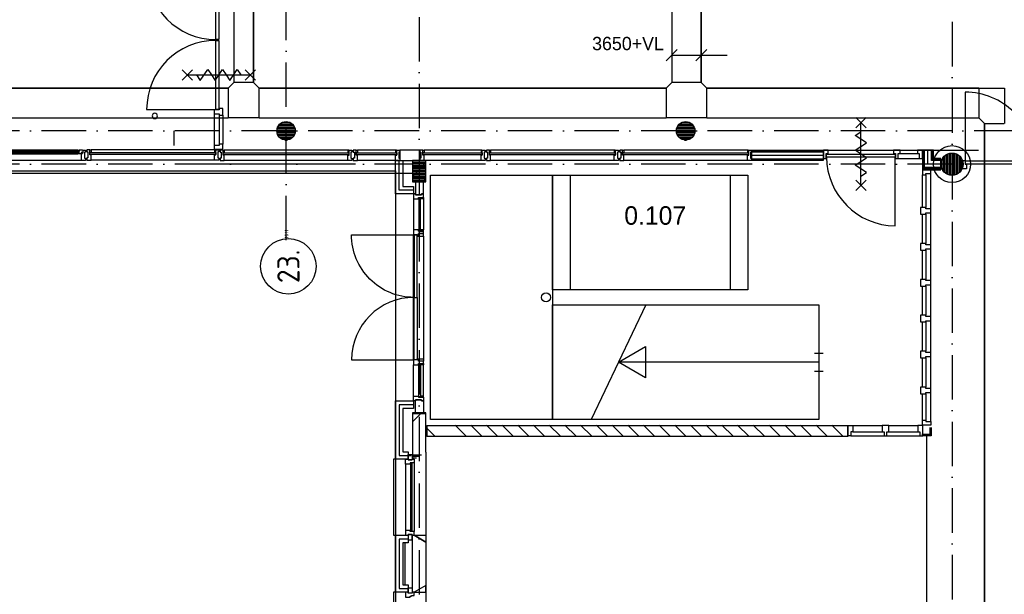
# Model space of a CAD drawing. Header units: millimetres. Extents: x -6587 to 170951, y 244 to 951952.
# Tile 93 of 102: x 112624 to 125930, y 907016 to 914779. Entities that reach past the tile are written whole.
import ezdxf
from ezdxf.enums import TextEntityAlignment as Align

# ---------------------------------------------------------------- set-up
doc = ezdxf.new("R2010")
doc.units = ezdxf.units.MM
doc.header["$LTSCALE"] = 100
doc.header["$PDMODE"] = 1
doc.linetypes.add('DASHDOT', pattern=[9, 6, -1.5, 0, -1.5])
doc.layers.get('0').update_dxf_attribs({"linetype": 'CONTINUOUS'})
for name, color, linetype in [('AL$7----_STRAMIEN', 1, 'DASHDOT'), ('ALN-----_BLOCKNAAM', 2, 'CONTINUOUS'), ('BOUW', 8, 'CONTINUOUS'), ('KABELGOOT', 8, 'CONTINUOUS')]:
    doc.layers.add(name, color=color, linetype=linetype)
doc.styles.add('BURO-018', font='BUROFONT.shx', dxfattribs={"height": 180})
doc.styles.add('BURO-025', font='BUROFONT.shx', dxfattribs={"height": 250})
doc.styles.get("Standard").update_dxf_attribs({"font": 'iso.shx'})

# ---------------------------------------------------------------- blocks, each defined once
blk = doc.blocks.new('1011')
at = {"layer": 'AL$7----_STRAMIEN', "color": 7, "linetype": 'Continuous'}
blk.add_circle((-750, 0), 750, dxfattribs=at)
at = {"layer": 'AL$7----_STRAMIEN', "color": 3, "linetype": 'Continuous'}
blk.add_attdef('STR-NAAM', text='', height=600, rotation=360, dxfattribs=at).set_placement((-750, 0), align=Align.MIDDLE)
at = {"layer": 'ALN-----_BLOCKNAAM', "linetype": 'Continuous'}
blk.add_text('1011', height=100, dxfattribs=at).set_placement((0, 0))
blk = doc.blocks.new('VER90')
at = {"linetype": 'Continuous'}
blk.add_lwpolyline([(45, 139), (-45, 139), (-45, 67), (-28, 67), (-28, 0), (28, 0), (28, 67), (45, 67)], close=True, dxfattribs=at)
at = {"layer": 'ALN-----_BLOCKNAAM', "linetype": 'Continuous'}
blk.add_text('VER90', height=1, dxfattribs=at).set_placement((0, 0))

msp = doc.modelspace()

# ---------------------------------------------------------------- linework, layer by layer
at = {"layer": 'AL$7----_STRAMIEN', "color": 1}
for p, q in [((116223.6, 911801.7), (116223.6, 949017.7)), ((118023.6, 949018.6), (118023.6, 877276.5)), ((118023.6, 949018.6), (118023.6, 877276.5)), ((125223.6, 948952.5), (125223.6, 877210.3)), ((144123.6, 913277.5), (54710.3, 913277.5)), ((144123.6, 912827.5), (54329.2, 912827.5))]:
    msp.add_line(p, q, dxfattribs=at)
at = {"layer": 'BOUW'}
for p, q in [((115273.4, 913565.2), (115273.4, 914499.7)), ((115273.4, 914499.7), (115314.4, 914499.7)), ((115314.4, 914499.7), (115314.4, 913565.2)), ((125402.6, 913801.7), (125402.6, 912867.7)), ((114339.4, 913566.2), (115273.4, 913566.2)), ((115253.4, 913563.2), (115253.4, 913507.2)), ((115320.4, 913563.2), (115253.4, 913563.2)), ((115314.4, 913565.2), (115273.4, 913565.2)), ((115320.4, 913580.2), (115320.4, 913563.2)), ((115367.4, 913580.2), (115320.4, 913580.2)), ((115367.4, 913490.2), (115367.4, 913580.2)), ((115253.4, 913507.2), (115253.4, 913080.7)), ((115253.4, 913507.2), (115320.4, 913507.2)), ((115320.4, 913507.2), (115320.4, 913490.2)), ((115320.4, 913490.2), (115320.4, 913097.7)), ((115320.4, 913490.2), (115367.4, 913490.2)), ((115367.4, 913490.2), (115367.4, 913097.7)), ((116176.3, 913393.3), (116270.9, 913393.3)), ((121576.3, 913393.3), (121670.9, 913393.3)), ((124061.6, 913319.7), (123921.6, 913459.7)), ((123921.6, 913319.7), (124061.6, 913459.7)), ((123991.6, 912539.7), (123991.6, 913389.7)), ((114709.8, 913078.7), (114709.8, 913278.7)), ((116098.7, 913273.3), (116348.5, 913273.3)), ((116099.6, 913293.3), (116347.6, 913293.3)), ((116101, 913253.3), (116346.2, 913253.3)), ((116103.8, 913313.3), (116343.4, 913313.3)), ((116111.7, 913333.3), (116335.5, 913333.3)), ((116124.1, 913353.3), (116323.1, 913353.3)), ((116143.2, 913373.3), (116304, 913373.3)), ((121498.7, 913273.3), (121748.5, 913273.3)), ((121499.6, 913293.3), (121747.6, 913293.3)), ((121501, 913253.3), (121746.2, 913253.3)), ((121503.8, 913313.3), (121743.4, 913313.3)), ((121511.7, 913333.3), (121735.5, 913333.3)), ((121524.1, 913353.3), (121723.1, 913353.3)), ((121543.2, 913373.3), (121704, 913373.3)), ((123916.6, 913214.7), (123991.6, 913264.7)), ((116106.7, 913233.3), (116340.5, 913233.3)), ((116116.4, 913213.3), (116330.8, 913213.3)), ((116131.3, 913193.3), (116315.9, 913193.3)), ((116154.7, 913173.3), (116292.5, 913173.3)), ((116210.3, 913153.3), (116236.9, 913153.3)), ((121506.7, 913233.3), (121740.5, 913233.3)), ((121516.4, 913213.3), (121730.8, 913213.3)), ((121531.3, 913193.3), (121715.9, 913193.3)), ((121554.7, 913173.3), (121692.5, 913173.3)), ((121610.3, 913153.3), (121636.9, 913153.3)), ((124066.6, 913114.7), (123916.6, 913214.7)), ((123991.6, 913064.7), (124066.6, 913114.7)), ((111822.8, 913002.9), (113424.4, 913002.9)), ((113424.4, 912981.7), (111822.8, 912981.7)), ((111835.7, 913020.7), (113411.5, 913020.7)), ((113409.4, 913018.4), (113426.4, 913018.4)), ((113409.4, 913004.9), (113409.4, 913018.4)), ((113426.4, 913004.9), (113409.4, 913004.9)), ((113409.4, 912979.7), (113426.4, 912979.7)), ((113411.5, 912966.7), (113409.4, 912979.7)), ((113424.4, 913002.9), (113424.4, 912981.7)), ((113426.4, 913020.7), (113468.9, 913020.7)), ((113426.4, 912979.7), (113426.4, 913020.7)), ((113426.4, 913018.4), (113426.4, 913004.9)), ((113455.9, 912986.7), (113455.9, 912981.7)), ((113478.4, 912986.7), (113455.9, 912986.7)), ((113455.9, 912981.7), (113463.9, 912981.7)), ((113463.9, 912981.7), (113463.9, 912966.7)), ((113467.6, 912981.7), (113481.6, 912981.7)), ((113467.6, 912966.7), (113467.6, 912981.7)), ((113468.9, 913020.7), (113471.3, 913016.4)), ((113471.3, 913016.4), (113478.4, 913016.4)), ((113478.4, 913016.4), (113478.4, 912986.7)), ((113481.6, 913017.7), (113514.6, 913017.7)), ((113481.6, 912981.7), (113481.6, 913017.7)), ((113500.6, 912988.2), (113500.6, 912908.2)), ((113514.6, 912988.2), (113500.6, 912988.2)), ((113514.6, 913017.7), (113514.6, 912988.2)), ((113532.6, 913022.7), (113532.6, 913016.7)), ((113571.6, 913022.7), (113532.6, 913022.7)), ((113532.6, 913016.7), (113532.6, 913002.7)), ((113532.6, 913002.7), (113532.6, 912992.7)), ((113532.6, 913002.7), (113532.6, 913002.7)), ((113532.6, 912992.7), (113546.6, 912992.7)), ((113546.6, 912992.7), (113546.6, 912912.7)), ((113571.6, 912955.7), (113571.6, 913022.7)), ((113571.6, 913017.7), (113576.6, 913017.7)), ((113571.6, 912985.7), (113571.6, 913017.7)), ((113588.6, 912985.7), (113571.6, 912985.7)), ((113573.6, 912983.7), (115273.6, 912983.7)), ((113573.6, 912957.7), (113573.6, 912983.7)), ((113576.6, 913022.7), (113588.6, 913022.7)), ((113576.6, 913017.7), (113576.6, 913022.7)), ((115258.6, 913022.7), (113588.6, 913022.7)), ((113588.6, 913022.7), (113588.6, 912985.7)), ((115258.6, 913022.7), (115258.6, 912985.7)), ((115270.6, 913022.7), (115258.6, 913022.7)), ((115258.6, 912985.7), (115275.6, 912985.7)), ((115270.6, 913017.7), (115270.6, 913022.7)), ((115275.6, 913017.7), (115270.6, 913017.7)), ((115273.6, 912983.7), (115273.6, 912957.7)), ((115275.6, 912955.7), (115275.6, 913022.7)), ((115275.6, 913022.7), (115314.6, 913022.7)), ((115275.6, 912985.7), (115275.6, 913017.7)), ((115300.6, 912992.7), (115300.6, 912912.7)), ((115314.6, 912992.7), (115300.6, 912992.7)), ((115314.6, 913022.7), (115314.6, 913016.7)), ((115314.6, 913016.7), (115314.6, 913002.7)), ((115314.6, 913002.7), (115314.6, 912992.7)), ((115314.6, 913002.7), (115314.6, 913002.7)), ((115332.6, 913017.7), (115332.6, 913011.7)), ((115371.6, 913017.7), (115332.6, 913017.7)), ((115332.6, 913011.7), (115332.6, 912997.7)), ((115332.6, 912997.7), (115332.6, 912987.7)), ((115332.6, 912997.7), (115332.6, 912997.7)), ((115332.6, 912987.7), (115346.6, 912987.7)), ((115346.6, 912987.7), (115346.6, 912907.7)), ((115371.6, 912950.7), (115371.6, 913017.7)), ((115371.6, 913012.7), (115376.6, 913012.7)), ((115371.6, 912980.7), (115371.6, 913012.7)), ((115388.6, 912980.7), (115371.6, 912980.7)), ((115376.6, 913017.7), (115388.6, 913017.7)), ((115376.6, 913012.7), (115376.6, 913017.7)), ((117058.6, 913017.7), (115388.6, 913017.7)), ((115388.6, 913017.7), (115388.6, 912980.7)), ((117058.6, 913017.7), (117058.6, 912980.7)), ((117070.6, 913017.7), (117058.6, 913017.7)), ((117058.6, 912980.7), (117075.6, 912980.7)), ((117070.6, 913012.7), (117070.6, 913017.7)), ((117075.6, 913012.7), (117070.6, 913012.7)), ((117075.6, 912950.7), (117075.6, 913017.7)), ((117075.6, 913017.7), (117114.6, 913017.7)), ((117075.6, 912980.7), (117075.6, 913012.7)), ((117100.6, 912987.7), (117100.6, 912907.7)), ((117114.6, 912987.7), (117100.6, 912987.7)), ((117114.6, 913017.7), (117114.6, 913011.7)), ((117114.6, 913011.7), (117114.6, 912997.7)), ((117114.6, 912997.7), (117114.6, 912987.7)), ((117114.6, 912997.7), (117114.6, 912997.7)), ((117132.6, 913017.7), (117132.6, 913011.7)), ((117171.6, 913017.7), (117132.6, 913017.7)), ((117132.6, 913011.7), (117132.6, 912997.7)), ((117132.6, 912997.7), (117132.6, 912987.7)), ((117132.6, 912997.7), (117132.6, 912997.7)), ((117132.6, 912987.7), (117146.6, 912987.7)), ((117146.6, 912987.7), (117146.6, 912907.7)), ((117171.6, 912950.7), (117171.6, 913017.7)), ((117171.6, 913012.7), (117176.6, 913012.7)), ((117171.6, 912980.7), (117171.6, 913012.7)), ((117188.6, 912980.7), (117171.6, 912980.7)), ((117176.6, 913017.7), (117188.6, 913017.7)), ((117176.6, 913012.7), (117176.6, 913017.7)), ((117188.6, 913017.7), (117188.6, 912980.7)), ((117703.6, 913017.7), (117188.6, 913017.7)), ((117703.6, 913017.7), (117703.6, 912980.7)), ((117715.6, 913017.7), (117703.6, 913017.7)), ((117703.6, 912980.7), (117720.6, 912980.7)), ((117715.6, 913012.7), (117715.6, 913017.7)), ((117720.6, 913012.7), (117715.6, 913012.7)), ((117720.6, 912950.7), (117720.6, 913017.7)), ((117720.6, 913017.7), (117759.6, 913017.7)), ((117720.6, 912980.7), (117720.6, 913012.7)), ((117745.6, 912987.7), (117745.6, 912907.7)), ((117759.6, 912987.7), (117745.6, 912987.7)), ((118032.6, 913017.7), (117759.6, 913017.7)), ((117759.6, 913017.7), (117759.6, 913011.7)), ((117759.6, 913017.7), (117759.6, 912878.7)), ((117759.6, 913011.7), (117759.6, 912997.7)), ((117759.6, 912997.7), (117759.6, 912987.7)), ((117759.6, 912997.7), (117759.6, 912997.7)), ((118032.6, 913017.7), (118032.6, 913011.7)), ((118071.6, 913017.7), (118032.6, 913017.7)), ((118032.6, 912878.7), (118032.6, 913017.7)), ((118032.6, 913011.7), (118032.6, 912997.7)), ((118032.6, 912997.7), (118032.6, 912987.7)), ((118032.6, 912997.7), (118032.6, 912997.7)), ((118032.6, 912987.7), (118046.6, 912987.7)), ((118046.6, 912987.7), (118046.6, 912907.7)), ((118071.6, 912950.7), (118071.6, 913017.7)), ((118071.6, 913012.7), (118076.6, 913012.7)), ((118071.6, 912980.7), (118071.6, 913012.7)), ((118088.6, 912980.7), (118071.6, 912980.7)), ((118076.6, 913017.7), (118088.6, 913017.7)), ((118076.6, 913012.7), (118076.6, 913017.7)), ((118858.6, 913017.7), (118088.6, 913017.7)), ((118088.6, 913017.7), (118088.6, 912980.7)), ((118858.6, 913017.7), (118858.6, 912980.7)), ((118870.6, 913017.7), (118858.6, 913017.7)), ((118858.6, 912980.7), (118875.6, 912980.7)), ((118870.6, 913012.7), (118870.6, 913017.7)), ((118875.6, 913012.7), (118870.6, 913012.7)), ((118875.6, 912950.7), (118875.6, 913017.7)), ((118875.6, 913017.7), (118914.6, 913017.7)), ((118875.6, 912980.7), (118875.6, 913012.7)), ((118900.6, 912987.7), (118900.6, 912907.7)), ((118914.6, 912987.7), (118900.6, 912987.7)), ((118914.6, 913017.7), (118914.6, 913011.7)), ((118914.6, 913011.7), (118914.6, 912997.7)), ((118914.6, 912997.7), (118914.6, 912987.7)), ((118914.6, 912997.7), (118914.6, 912997.7)), ((118932.6, 913017.7), (118932.6, 913011.7)), ((118971.6, 913017.7), (118932.6, 913017.7)), ((118932.6, 913011.7), (118932.6, 912997.7)), ((118932.6, 912997.7), (118932.6, 912987.7)), ((118932.6, 912997.7), (118932.6, 912997.7)), ((118932.6, 912987.7), (118946.6, 912987.7)), ((118946.6, 912987.7), (118946.6, 912907.7)), ((118971.6, 912950.7), (118971.6, 913017.7)), ((118971.6, 913012.7), (118976.6, 913012.7)), ((118971.6, 912980.7), (118971.6, 913012.7)), ((118988.6, 912980.7), (118971.6, 912980.7)), ((118976.6, 913017.7), (118988.6, 913017.7)), ((118976.6, 913012.7), (118976.6, 913017.7)), ((120658.6, 913017.7), (118988.6, 913017.7)), ((118988.6, 913017.7), (118988.6, 912980.7)), ((120658.6, 913017.7), (120658.6, 912980.7)), ((120670.6, 913017.7), (120658.6, 913017.7)), ((120658.6, 912980.7), (120675.6, 912980.7)), ((120670.6, 913012.7), (120670.6, 913017.7)), ((120675.6, 913012.7), (120670.6, 913012.7)), ((120675.6, 912950.7), (120675.6, 913017.7)), ((120675.6, 913017.7), (120714.6, 913017.7)), ((120675.6, 912980.7), (120675.6, 913012.7)), ((120700.6, 912987.7), (120700.6, 912907.7)), ((120714.6, 912987.7), (120700.6, 912987.7)), ((120714.6, 913017.7), (120714.6, 913011.7)), ((120714.6, 913011.7), (120714.6, 912997.7)), ((120714.6, 912997.7), (120714.6, 912987.7)), ((120714.6, 912997.7), (120714.6, 912997.7)), ((120732.6, 913017.7), (120732.6, 913011.7)), ((120771.6, 913017.7), (120732.6, 913017.7)), ((120732.6, 913011.7), (120732.6, 912997.7)), ((120732.6, 912997.7), (120732.6, 912987.7)), ((120732.6, 912997.7), (120732.6, 912997.7)), ((120732.6, 912987.7), (120746.6, 912987.7)), ((120746.6, 912987.7), (120746.6, 912907.7)), ((120771.6, 912950.7), (120771.6, 913017.7)), ((120771.6, 913012.7), (120776.6, 913012.7)), ((120771.6, 912980.7), (120771.6, 913012.7)), ((120788.6, 912980.7), (120771.6, 912980.7)), ((120776.6, 913017.7), (120788.6, 913017.7)), ((120776.6, 913012.7), (120776.6, 913017.7)), ((122458.6, 913017.7), (120788.6, 913017.7)), ((120788.6, 913017.7), (120788.6, 912980.7)), ((122458.6, 913017.7), (122458.6, 912980.7)), ((122470.6, 913017.7), (122458.6, 913017.7)), ((122458.6, 912980.7), (122475.6, 912980.7)), ((122470.6, 913012.7), (122470.6, 913017.7)), ((122475.6, 913012.7), (122470.6, 913012.7)), ((122475.6, 912950.7), (122475.6, 913017.7)), ((122475.6, 913017.7), (122514.6, 913017.7)), ((122475.6, 912980.7), (122475.6, 913012.7)), ((122500.6, 912987.7), (122500.6, 912907.7)), ((122514.6, 912987.7), (122500.6, 912987.7)), ((122514.6, 913017.7), (125582.7, 913017.7)), ((122514.6, 913017.7), (122514.6, 913011.7)), ((122514.6, 913011.7), (122514.6, 912997.7)), ((122514.6, 913005.2), (122514.6, 912880.2)), ((123484.6, 913005.2), (122514.6, 913005.2)), ((122514.6, 912997.7), (122514.6, 912987.7)), ((122514.6, 912997.7), (122514.6, 912997.7)), ((123484.6, 912990.2), (122514.6, 912990.2)), ((123484.6, 913017.7), (123484.6, 912970.7)), ((123551.6, 913017.7), (123484.6, 913017.7)), ((123484.6, 912880.2), (123484.6, 913005.2)), ((123551.6, 912970.7), (123551.6, 913017.7)), ((123916.6, 913014.7), (123991.6, 913064.7)), ((124066.6, 912914.7), (123916.6, 913014.7)), ((124431.6, 913017.7), (124431.6, 912970.7)), ((124521.6, 913017.7), (124431.6, 913017.7)), ((124521.6, 912970.7), (124521.6, 913017.7)), ((124521.6, 913017.7), (124756.6, 913017.7)), ((124756.6, 913017.7), (124756.6, 912970.7)), ((124823.6, 913017.7), (124756.6, 913017.7)), ((124823.6, 912903.7), (124823.6, 913017.7)), ((124823.6, 913017.7), (124823.6, 912752.7)), ((124973.6, 913017.7), (124823.6, 913017.7)), ((124836.1, 913017.7), (124836.1, 912765.2)), ((124961.1, 913017.7), (124836.1, 913017.7)), ((124838.6, 912767.7), (124838.6, 913017.7)), ((124851.1, 912780.2), (124851.1, 913017.7)), ((124898.6, 912827.7), (124898.6, 913017.7)), ((124946.1, 912875.2), (124946.1, 913017.7)), ((124958.6, 912887.7), (124958.6, 913017.7)), ((124961.1, 912890.2), (124961.1, 913017.7)), ((124973.6, 912902.7), (124973.6, 913017.7)), ((113458.6, 912878.7), (111788.6, 912878.7)), ((111835.7, 912966.7), (113411.5, 912966.7)), ((113458.6, 912966.7), (113411.5, 912966.7)), ((113463.9, 912966.7), (113458.6, 912966.7)), ((113458.6, 912966.7), (113467.6, 912966.7)), ((113458.6, 912878.7), (113458.6, 912966.7)), ((113514.6, 912878.7), (113458.6, 912878.7)), ((113500.6, 912908.2), (113514.6, 912908.2)), ((113514.6, 912908.2), (113514.6, 912878.7)), ((113532.6, 912912.7), (113532.6, 912903.7)), ((113546.6, 912912.7), (113532.6, 912912.7)), ((113532.6, 912903.7), (113532.6, 912889.7)), ((113532.6, 912903.7), (113532.6, 912903.7)), ((113532.6, 912889.7), (113532.6, 912883.7)), ((113532.6, 912883.7), (113551.5, 912883.7)), ((113551.5, 912883.7), (113588.6, 912883.7)), ((113588.6, 912955.7), (113571.6, 912955.7)), ((115273.6, 912957.7), (113573.6, 912957.7)), ((113588.6, 912902.7), (113588.6, 912955.7)), ((113588.6, 912894.7), (113588.6, 912902.7)), ((113588.6, 912890.7), (113588.6, 912894.7)), ((113588.6, 912883.7), (113588.6, 912890.7)), ((115258.6, 912883.7), (113588.6, 912883.7)), ((115258.6, 912955.7), (115275.6, 912955.7)), ((115258.6, 912902.7), (115258.6, 912955.7)), ((115258.6, 912894.7), (115258.6, 912902.7)), ((115258.6, 912890.7), (115258.6, 912894.7)), ((115258.6, 912883.7), (115258.6, 912890.7)), ((115295.7, 912883.7), (115258.6, 912883.7)), ((115314.6, 912883.7), (115295.7, 912883.7)), ((115300.6, 912912.7), (115314.6, 912912.7)), ((115314.6, 912912.7), (115314.6, 912903.2)), ((115314.6, 912903.2), (115314.6, 912889.7)), ((115314.6, 912903.2), (115314.6, 912903.2)), ((115314.6, 912889.7), (115314.6, 912883.7)), ((115332.6, 912907.7), (115332.6, 912898.7)), ((115346.6, 912907.7), (115332.6, 912907.7)), ((115332.6, 912898.7), (115332.6, 912884.7)), ((115332.6, 912898.7), (115332.6, 912898.7)), ((115332.6, 912884.7), (115332.6, 912878.7)), ((115332.6, 912878.7), (115351.5, 912878.7)), ((115351.5, 912878.7), (115388.6, 912878.7)), ((115388.6, 912950.7), (115371.6, 912950.7)), ((115373.6, 912978.7), (117073.6, 912978.7)), ((115373.6, 912952.7), (115373.6, 912978.7)), ((117073.6, 912952.7), (115373.6, 912952.7)), ((115388.6, 912897.7), (115388.6, 912950.7)), ((115388.6, 912889.7), (115388.6, 912897.7)), ((115388.6, 912885.7), (115388.6, 912889.7)), ((115388.6, 912878.7), (115388.6, 912885.7)), ((117058.6, 912878.7), (115388.6, 912878.7)), ((117058.6, 912950.7), (117075.6, 912950.7)), ((117058.6, 912897.7), (117058.6, 912950.7)), ((117058.6, 912889.7), (117058.6, 912897.7)), ((117058.6, 912885.7), (117058.6, 912889.7)), ((117058.6, 912878.7), (117058.6, 912885.7)), ((117095.7, 912878.7), (117058.6, 912878.7)), ((117073.6, 912978.7), (117073.6, 912952.7)), ((117114.6, 912878.7), (117095.7, 912878.7)), ((117100.6, 912907.7), (117114.6, 912907.7)), ((117114.6, 912907.7), (117114.6, 912898.2)), ((117114.6, 912898.2), (117114.6, 912884.7)), ((117114.6, 912898.2), (117114.6, 912898.2)), ((117114.6, 912884.7), (117114.6, 912878.7)), ((117132.6, 912907.7), (117132.6, 912898.7)), ((117146.6, 912907.7), (117132.6, 912907.7)), ((117132.6, 912898.7), (117132.6, 912884.7)), ((117132.6, 912898.7), (117132.6, 912898.7)), ((117132.6, 912884.7), (117132.6, 912878.7)), ((117132.6, 912878.7), (117151.5, 912878.7)), ((117151.5, 912878.7), (117188.6, 912878.7)), ((117188.6, 912950.7), (117171.6, 912950.7)), ((117173.6, 912978.7), (117718.6, 912978.7)), ((117173.6, 912952.7), (117173.6, 912978.7)), ((117718.6, 912952.7), (117173.6, 912952.7)), ((117188.6, 912897.7), (117188.6, 912950.7)), ((117188.6, 912889.7), (117188.6, 912897.7)), ((117188.6, 912885.7), (117188.6, 912889.7)), ((117188.6, 912878.7), (117188.6, 912885.7)), ((117703.6, 912878.7), (117188.6, 912878.7)), ((117703.6, 912950.7), (117720.6, 912950.7)), ((117703.6, 912897.7), (117703.6, 912950.7)), ((117703.6, 912889.7), (117703.6, 912897.7)), ((117703.6, 912885.7), (117703.6, 912889.7)), ((117703.6, 912878.7), (117703.6, 912885.7)), ((117703.6, 912427.6), (117703.6, 912878.7)), ((117740.7, 912878.7), (117703.6, 912878.7)), ((117703.6, 912878.7), (117803.6, 912878.7)), ((117718.6, 912978.7), (117718.6, 912952.7)), ((117759.6, 912878.7), (117740.7, 912878.7)), ((117745.6, 912907.7), (117759.6, 912907.7)), ((117753.6, 912477.6), (117753.6, 912878.7)), ((117753.6, 912477.6), (117753.6, 912878.7)), ((117753.6, 912477.6), (117753.6, 912878.7)), ((117759.6, 912907.7), (117759.6, 912898.7)), ((117759.6, 912898.7), (117759.6, 912884.7)), ((117759.6, 912898.7), (117759.6, 912898.7)), ((117759.6, 912884.7), (117759.6, 912878.7)), ((117759.6, 912878.7), (118032.6, 912878.7)), ((117803.6, 912878.7), (117803.6, 912527.6)), ((117933.6, 912878.7), (117933.6, 912587.5)), ((118113.6, 912878.7), (117933.6, 912878.7)), ((117933.6, 912878.5), (117933.8, 912878.7)), ((117933.6, 912871.6), (118113.6, 912871.6)), ((117933.6, 912851.6), (118113.6, 912851.6)), ((117933.6, 912666.4), (118113.6, 912846.4)), ((118032.6, 912907.7), (118032.6, 912898.7)), ((118046.6, 912907.7), (118032.6, 912907.7)), ((118032.6, 912898.7), (118032.6, 912884.7)), ((118032.6, 912898.7), (118032.6, 912898.7)), ((118032.6, 912884.7), (118032.6, 912878.7)), ((118032.6, 912878.7), (118051.5, 912878.7)), ((118051.5, 912878.7), (118088.6, 912878.7)), ((118088.6, 912950.7), (118071.6, 912950.7)), ((118073.6, 912978.7), (118873.6, 912978.7)), ((118073.6, 912952.7), (118073.6, 912978.7)), ((118873.6, 912952.7), (118073.6, 912952.7)), ((118088.6, 912897.7), (118088.6, 912950.7)), ((118088.6, 912889.7), (118088.6, 912897.7)), ((118088.6, 912885.7), (118088.6, 912889.7)), ((118088.6, 912878.7), (118088.6, 912885.7)), ((118858.6, 912878.7), (118088.6, 912878.7)), ((118113.6, 912587.5), (118113.6, 912878.7)), ((118858.6, 912950.7), (118875.6, 912950.7)), ((118858.6, 912897.7), (118858.6, 912950.7)), ((118858.6, 912889.7), (118858.6, 912897.7)), ((118858.6, 912885.7), (118858.6, 912889.7)), ((118858.6, 912878.7), (118858.6, 912885.7)), ((118895.7, 912878.7), (118858.6, 912878.7)), ((118873.6, 912978.7), (118873.6, 912952.7)), ((118914.6, 912878.7), (118895.7, 912878.7)), ((118900.6, 912907.7), (118914.6, 912907.7)), ((118914.6, 912907.7), (118914.6, 912898.7)), ((118914.6, 912898.7), (118914.6, 912884.7)), ((118914.6, 912898.7), (118914.6, 912898.7)), ((118914.6, 912884.7), (118914.6, 912878.7)), ((118932.6, 912907.7), (118932.6, 912898.7)), ((118946.6, 912907.7), (118932.6, 912907.7)), ((118932.6, 912898.7), (118932.6, 912884.7)), ((118932.6, 912898.7), (118932.6, 912898.7)), ((118932.6, 912884.7), (118932.6, 912878.7)), ((118932.6, 912878.7), (118951.5, 912878.7)), ((118951.5, 912878.7), (118988.6, 912878.7)), ((118988.6, 912950.7), (118971.6, 912950.7)), ((118973.6, 912978.7), (120673.6, 912978.7)), ((118973.6, 912952.7), (118973.6, 912978.7)), ((120673.6, 912952.7), (118973.6, 912952.7)), ((118988.6, 912897.7), (118988.6, 912950.7)), ((118988.6, 912889.7), (118988.6, 912897.7)), ((118988.6, 912885.7), (118988.6, 912889.7)), ((118988.6, 912878.7), (118988.6, 912885.7)), ((120658.6, 912878.7), (118988.6, 912878.7)), ((120658.6, 912950.7), (120675.6, 912950.7)), ((120658.6, 912897.7), (120658.6, 912950.7)), ((120658.6, 912889.7), (120658.6, 912897.7)), ((120658.6, 912885.7), (120658.6, 912889.7)), ((120658.6, 912878.7), (120658.6, 912885.7)), ((120695.7, 912878.7), (120658.6, 912878.7)), ((120673.6, 912978.7), (120673.6, 912952.7)), ((120714.6, 912878.7), (120695.7, 912878.7)), ((120700.6, 912907.7), (120714.6, 912907.7)), ((120714.6, 912907.7), (120714.6, 912898.2)), ((120714.6, 912898.2), (120714.6, 912884.7)), ((120714.6, 912898.2), (120714.6, 912898.2)), ((120714.6, 912884.7), (120714.6, 912878.7)), ((120732.6, 912907.7), (120732.6, 912898.7)), ((120746.6, 912907.7), (120732.6, 912907.7)), ((120732.6, 912898.7), (120732.6, 912884.7)), ((120732.6, 912898.7), (120732.6, 912898.7)), ((120732.6, 912884.7), (120732.6, 912878.7)), ((120732.6, 912878.7), (120751.5, 912878.7)), ((120751.5, 912878.7), (120788.6, 912878.7)), ((120788.6, 912950.7), (120771.6, 912950.7)), ((120773.6, 912978.7), (122473.6, 912978.7)), ((120773.6, 912952.7), (120773.6, 912978.7)), ((122473.6, 912952.7), (120773.6, 912952.7)), ((120788.6, 912897.7), (120788.6, 912950.7)), ((120788.6, 912889.7), (120788.6, 912897.7)), ((120788.6, 912885.7), (120788.6, 912889.7)), ((120788.6, 912878.7), (120788.6, 912885.7)), ((122458.6, 912878.7), (120788.6, 912878.7)), ((122458.6, 912950.7), (122475.6, 912950.7)), ((122458.6, 912897.7), (122458.6, 912950.7)), ((122458.6, 912889.7), (122458.6, 912897.7)), ((122458.6, 912885.7), (122458.6, 912889.7)), ((122458.6, 912878.7), (122458.6, 912885.7)), ((122495.7, 912878.7), (122458.6, 912878.7)), ((122473.6, 912978.7), (122473.6, 912952.7)), ((122514.6, 912878.7), (122495.7, 912878.7)), ((122500.6, 912907.7), (122514.6, 912907.7)), ((123484.6, 912942.7), (122514.6, 912942.7)), ((122514.6, 912907.7), (122514.6, 912898.2)), ((122514.6, 912898.2), (122514.6, 912884.7)), ((122514.6, 912898.2), (122514.6, 912898.2)), ((123484.6, 912895.2), (122514.6, 912895.2)), ((122514.6, 912884.7), (122514.6, 912878.7)), ((122514.6, 912880.2), (123484.6, 912880.2)), ((123484.6, 912970.7), (123484.6, 912903.7)), ((123484.6, 912970.7), (123484.6, 912970.7)), ((123484.6, 912903.7), (123524.6, 912903.7)), ((123524.6, 912970.7), (123551.6, 912970.7)), ((123524.6, 912903.7), (123524.6, 912970.7)), ((123526.6, 912964.7), (124456.6, 912964.7)), ((123526.6, 912923.7), (123526.6, 912964.7)), ((124456.6, 912923.7), (123526.6, 912923.7)), ((123916.6, 912814.7), (123991.6, 912864.7)), ((123991.6, 912864.7), (124066.6, 912914.7)), ((124431.6, 912970.7), (124458.6, 912970.7)), ((124456.6, 912964.7), (124456.6, 912923.7)), ((124456.6, 911993.7), (124456.6, 912923.7)), ((124458.6, 912970.7), (124458.6, 912903.7)), ((124458.6, 912903.7), (124496.6, 912903.7)), ((124496.6, 912970.7), (124521.6, 912970.7)), ((124496.6, 912903.7), (124496.6, 912970.7)), ((124496.6, 912903.7), (124781.6, 912903.7)), ((124521.6, 912970.7), (124756.6, 912970.7)), ((124756.6, 912970.7), (124781.6, 912970.7)), ((124781.6, 912970.7), (124781.6, 912903.7)), ((124781.6, 912903.7), (124823.6, 912903.7)), ((125072.1, 912875.2), (124946.1, 912875.2)), ((125072.1, 912887.7), (124958.6, 912887.7)), ((125072.1, 912890.2), (124961.1, 912890.2)), ((125072.1, 912902.7), (124973.6, 912902.7)), ((125072.1, 912752.7), (125072.1, 912902.7)), ((125072.1, 912765.2), (125072.1, 912890.2)), ((125083.8, 912773.7), (125083.8, 912881.4)), ((125103.8, 912737.5), (125103.8, 912917.5)), ((125123.8, 912715.7), (125123.8, 912939.3)), ((125143.8, 912700.7), (125143.8, 912954.4)), ((125163.8, 912690.1), (125163.8, 912965)), ((125183.8, 912683), (125183.8, 912972.1)), ((125203.8, 912678.9), (125203.8, 912976.2)), ((125223.8, 912677.5), (125223.8, 912977.5)), ((125243.8, 912678.9), (125243.8, 912976.2)), ((125263.8, 912683), (125263.8, 912972.1)), ((125283.8, 912690.1), (125283.8, 912965)), ((125303.8, 912700.7), (125303.8, 912954.4)), ((125323.8, 912715.7), (125323.8, 912939.3)), ((125343.8, 912737.5), (125343.8, 912917.5)), ((125346.6, 912878.7), (125402.6, 912878.7)), ((125346.6, 912827.7), (125346.6, 912878.7)), ((125346.6, 912878.7), (125402.6, 912878.7)), ((125363.8, 912773.7), (125363.8, 912881.4)), ((125402.6, 912878.7), (125402.6, 912827.7)), ((126332.6, 912867.7), (125402.6, 912867.7)), ((99483.6, 912737.5), (117703.6, 912737.5)), ((117159.8, 912827.5), (115282.8, 912827.5)), ((117703.6, 912737.5), (117703.6, 880107.7)), ((117933.6, 912831.6), (118113.6, 912831.6)), ((117933.6, 912811.6), (118113.6, 912811.6)), ((117933.6, 912791.6), (118113.6, 912791.6)), ((117933.6, 912771.6), (118113.6, 912771.6)), ((117933.6, 912751.6), (118113.6, 912751.6)), ((117933.6, 912731.6), (118113.6, 912731.6)), ((124066.6, 912714.7), (123916.6, 912814.7)), ((123991.6, 912664.7), (124066.6, 912714.7)), ((124823.6, 912752.7), (125072.1, 912752.7)), ((124937.6, 912751.7), (124823.6, 912751.7)), ((124823.6, 912751.7), (124823.6, 912684.7)), ((124836.1, 912765.2), (125072.1, 912765.2)), ((125072.1, 912767.7), (124838.6, 912767.7)), ((125072.1, 912780.2), (124851.1, 912780.2)), ((125072.1, 912827.7), (124898.6, 912827.7)), ((124937.6, 912701.7), (124937.6, 912751.7)), ((125346.6, 912827.7), (125346.6, 912827.7)), ((125346.6, 912764.7), (125346.6, 912827.7)), ((125419.6, 912764.7), (125346.6, 912764.7)), ((126332.6, 912827.7), (125402.6, 912827.7)), ((125402.6, 912827.7), (125419.6, 912827.7)), ((125419.6, 912827.7), (125419.6, 912764.7)), ((117933.6, 912711.6), (118113.6, 912711.6)), ((117933.6, 912691.6), (118113.6, 912691.6)), ((117933.6, 912671.6), (118113.6, 912671.6)), ((117933.6, 912651.6), (118113.6, 912651.6)), ((117933.6, 912631.6), (118113.6, 912631.6)), ((117933.6, 912611.6), (118113.6, 912611.6)), ((117933.6, 912591.6), (118113.6, 912591.6)), ((117933.6, 912587.5), (118113.6, 912587.5)), ((117973.1, 912587.5), (117973.1, 912413.6)), ((118082.6, 912587.5), (117973.1, 912587.5)), ((118066.9, 912587.5), (118113.6, 912634.2)), ((118082.6, 912427.6), (118082.6, 912587.5)), ((118113.6, 912587.5), (118113.6, 912587.5)), ((118173.6, 912677.5), (119823.6, 912677.5)), ((118173.6, 909377.5), (118173.6, 912677.5)), ((119823.6, 912677.5), (119823.6, 909377.5)), ((120063.6, 912677.5), (120063.6, 911127.5)), ((122223.6, 912677.5), (122223.6, 911127.5)), ((124061.6, 912469.7), (123921.6, 912609.7)), ((123921.6, 912469.7), (124061.6, 912609.7)), ((124823.6, 912240.7), (124823.6, 912684.7)), ((124823.6, 912684.7), (124870.6, 912684.7)), ((124870.6, 912701.7), (124937.6, 912701.7)), ((124870.6, 912684.7), (124870.6, 912701.7)), ((124870.6, 912684.7), (124870.6, 912240.7)), ((124937.6, 912223.7), (124937.6, 912701.7)), ((117913.6, 912477.6), (117753.6, 912477.6)), ((117943.6, 912477.6), (117753.6, 912477.6)), ((117943.6, 912477.6), (117753.6, 912477.6)), ((117803.6, 912527.6), (117943.6, 912527.6)), ((117943.6, 912527.6), (117943.6, 912427.6)), ((117943.6, 912427.6), (117703.6, 912427.6)), ((117943.6, 912427.6), (117943.6, 912360.6)), ((117973.1, 912427.6), (117943.6, 912427.6)), ((117943.6, 912360.6), (117943.6, 911939.9)), ((117943.6, 912360.6), (118015.6, 912360.6)), ((117973.1, 912413.6), (117973.1, 912427.6)), ((117973.1, 912413.6), (118053.1, 912413.6)), ((118053.1, 912413.6), (117973.1, 912413.6)), ((118015.6, 912377.6), (118082.6, 912377.6)), ((118015.6, 912360.6), (118015.6, 912377.6)), ((118015.6, 912377.6), (118044.6, 912377.6)), ((118015.6, 912360.6), (118015.6, 912377.6)), ((118019.6, 912360.6), (118015.6, 912360.6)), ((118019.6, 912373.6), (118019.6, 911926.9)), ((118040.6, 912373.6), (118019.6, 912373.6)), ((118019.6, 912373.6), (118019.6, 912360.6)), ((118040.6, 912373.6), (118019.6, 912373.6)), ((118040.6, 911926.9), (118040.6, 912373.6)), ((118040.6, 912360.6), (118040.6, 912373.6)), ((118044.6, 912360.6), (118040.6, 912360.6)), ((118044.6, 912360.6), (118044.6, 912377.6)), ((118044.6, 912377.6), (118082.6, 912377.6)), ((118044.6, 912377.6), (118044.6, 912360.6)), ((118082.6, 912360.6), (118044.6, 912360.6)), ((118053.1, 912427.6), (118082.6, 912427.6)), ((118053.1, 912413.6), (118053.1, 912427.6)), ((118053.1, 912427.6), (118053.1, 912413.6)), ((118082.6, 912427.6), (118053.1, 912427.6)), ((118082.6, 912377.6), (118082.6, 912427.6)), ((118082.6, 912377.6), (118082.6, 912360.6)), ((118082.6, 912360.6), (118082.6, 911939.9)), ((124870.6, 912240.7), (124798.6, 912240.7)), ((124798.6, 912240.7), (124798.6, 912150.7)), ((124870.6, 912223.7), (124870.6, 912240.7)), ((124937.6, 912223.7), (124870.6, 912223.7)), ((124937.6, 912167.7), (124937.6, 912223.7)), ((124798.6, 912150.7), (124870.6, 912150.7)), ((124823.6, 911755.7), (124823.6, 912150.7)), ((124870.6, 912167.7), (124937.6, 912167.7)), ((124870.6, 912150.7), (124870.6, 912167.7)), ((124870.6, 912150.7), (124870.6, 911755.7)), ((124937.6, 911738.7), (124937.6, 912167.7)), ((118019.6, 911926.9), (118040.6, 911926.9)), ((117943.6, 910182.4), (117943.6, 911872.9)), ((118082.6, 911855.9), (118082.6, 910199.4)), ((124870.6, 911755.7), (124798.6, 911755.7)), ((124798.6, 911755.7), (124798.6, 911665.7)), ((124798.6, 911665.7), (124870.6, 911665.7)), ((124823.6, 911270.7), (124823.6, 911665.7)), ((124870.6, 911738.7), (124870.6, 911755.7)), ((124937.6, 911738.7), (124870.6, 911738.7)), ((124870.6, 911682.7), (124937.6, 911682.7)), ((124870.6, 911665.7), (124870.6, 911682.7)), ((124870.6, 911665.7), (124870.6, 911270.7)), ((124937.6, 911682.7), (124937.6, 911738.7)), ((124937.6, 911253.7), (124937.6, 911682.7)), ((124870.6, 911270.7), (124798.6, 911270.7)), ((124798.6, 911270.7), (124798.6, 911180.7)), ((124870.6, 911270.7), (124798.6, 911270.7)), ((124798.6, 911270.7), (124798.6, 911180.7)), ((124870.6, 911253.7), (124870.6, 911270.7)), ((124870.6, 911253.7), (124870.6, 911270.7)), ((124937.6, 911253.7), (124870.6, 911253.7)), ((124937.6, 911253.7), (124870.6, 911253.7)), ((124937.6, 911197.7), (124937.6, 911253.7)), ((124937.6, 911197.7), (124937.6, 911253.7)), ((124798.6, 911180.7), (124870.6, 911180.7)), ((124798.6, 911180.7), (124870.6, 911180.7)), ((124823.6, 910785.7), (124823.6, 911180.7)), ((124823.6, 910785.7), (124823.6, 911180.7)), ((124870.6, 911197.7), (124937.6, 911197.7)), ((124870.6, 911180.7), (124870.6, 911197.7)), ((124870.6, 911197.7), (124937.6, 911197.7)), ((124870.6, 911180.7), (124870.6, 911197.7)), ((124870.6, 911180.7), (124870.6, 910785.7)), ((124870.6, 911180.7), (124870.6, 910785.7)), ((124937.6, 910768.7), (124937.6, 911197.7)), ((124937.6, 910768.7), (124937.6, 911197.7)), ((117953.6, 911027.6), (117993.6, 911027.6)), ((117953.6, 910182.4), (117953.6, 911027.6)), ((117993.6, 911027.6), (117993.6, 910182.4)), ((121086.4, 910927.5), (120346.4, 909377.5)), ((124870.6, 910785.7), (124798.6, 910785.7)), ((124798.6, 910785.7), (124798.6, 910695.7)), ((124870.6, 910768.7), (124870.6, 910785.7)), ((124937.6, 910768.7), (124870.6, 910768.7)), ((124937.6, 910712.7), (124937.6, 910768.7)), ((124798.6, 910695.7), (124870.6, 910695.7)), ((124823.6, 910300.7), (124823.6, 910695.7)), ((124870.6, 910712.7), (124937.6, 910712.7)), ((124870.6, 910695.7), (124870.6, 910712.7)), ((124870.6, 910695.7), (124870.6, 910300.7)), ((124937.6, 910283.7), (124937.6, 910712.7)), ((120714.5, 910152.5), (121081, 910364.2)), ((121081, 910364.2), (121081, 909940.9)), ((117993.6, 910199.4), (118082.6, 910199.4)), ((117993.6, 910182.4), (117993.6, 910199.4)), ((118082.6, 910199.4), (118082.6, 910165.4)), ((123363.6, 910272.5), (123483.6, 910272.5)), ((124823.6, 909815.7), (124823.6, 910210.7)), ((124870.6, 910210.7), (124870.6, 909815.7)), ((124937.6, 909798.7), (124937.6, 910227.7)), ((117108.3, 910182.4), (117955.7, 910182.4)), ((117943.6, 910182.4), (117943.6, 910115.4)), ((117973.1, 910182.4), (117943.6, 910182.4)), ((117943.6, 910115.4), (118015.6, 910115.4)), ((117943.6, 909694.7), (117943.6, 910115.4)), ((117993.6, 910182.4), (117953.6, 910182.4)), ((118015.6, 910182.4), (117973.1, 910182.4)), ((118015.6, 910165.4), (118015.6, 910182.4)), ((118015.6, 910165.4), (118015.6, 910182.4)), ((118082.6, 910165.4), (118015.6, 910165.4)), ((118044.6, 910165.4), (118015.6, 910165.4)), ((118015.6, 910132.4), (118082.6, 910132.4)), ((118015.6, 910115.4), (118015.6, 910132.4)), ((118015.6, 910132.4), (118044.6, 910132.4)), ((118015.6, 910115.4), (118015.6, 910132.4)), ((118019.6, 910115.4), (118015.6, 910115.4)), ((118019.6, 910128.4), (118019.6, 910115.4)), ((118040.6, 910128.4), (118019.6, 910128.4)), ((118019.6, 909681.7), (118019.6, 910128.4)), ((118019.6, 910128.4), (118040.6, 910128.4)), ((118040.6, 910115.4), (118040.6, 910128.4)), ((118040.6, 910128.4), (118040.6, 909681.7)), ((118044.6, 910115.4), (118040.6, 910115.4)), ((118082.6, 910165.4), (118044.6, 910165.4)), ((118044.6, 910115.4), (118044.6, 910132.4)), ((118044.6, 910132.4), (118082.6, 910132.4)), ((118044.6, 910132.4), (118044.6, 910115.4)), ((118082.6, 910115.4), (118044.6, 910115.4)), ((118082.6, 910132.4), (118082.6, 910165.4)), ((118082.6, 910132.4), (118082.6, 910115.4)), ((118082.6, 909694.7), (118082.6, 910115.4)), ((123423.6, 910152.5), (120714.5, 910152.5)), ((121081, 909940.9), (120714.5, 910152.5)), ((123363.6, 910032.5), (123483.6, 910032.5)), ((117943.6, 909694.7), (118015.6, 909694.7)), ((117943.6, 909627.7), (117943.6, 909694.7)), ((118015.6, 909694.7), (118015.6, 909677.7)), ((118015.6, 909694.7), (118015.6, 909677.7)), ((118019.6, 909694.7), (118015.6, 909694.7)), ((118015.6, 909677.7), (118082.6, 909677.7)), ((118015.6, 909677.7), (118044.6, 909677.7)), ((118019.6, 909681.7), (118019.6, 909694.7)), ((118040.6, 909681.7), (118019.6, 909681.7)), ((118040.6, 909681.7), (118019.6, 909681.7)), ((118040.6, 909694.7), (118040.6, 909681.7)), ((118044.6, 909694.7), (118040.6, 909694.7)), ((118044.6, 909694.7), (118044.6, 909677.7)), ((118082.6, 909694.7), (118044.6, 909694.7)), ((118044.6, 909677.7), (118044.6, 909694.7)), ((118044.6, 909677.7), (118082.6, 909677.7)), ((118082.6, 909677.7), (118082.6, 909694.7)), ((118082.6, 909677.7), (118082.6, 909627.7)), ((124823.6, 909366.7), (124823.6, 909725.7)), ((124870.6, 909725.7), (124870.6, 909366.7)), ((124937.6, 909349.7), (124937.6, 909742.7)), ((117703.6, 908842.7), (117703.6, 909627.7)), ((117703.6, 909627.7), (117943.6, 909627.7)), ((117753.6, 909577.7), (117753.6, 908892.7)), ((117753.6, 909577.7), (117753.6, 908892.7)), ((117753.6, 909577.7), (117753.6, 908892.7)), ((117753.6, 909577.7), (117753.6, 908892.7)), ((117913.6, 909577.7), (117753.6, 909577.7)), ((117913.6, 909577.7), (117753.6, 909577.7)), ((117943.6, 909577.7), (117753.6, 909577.7)), ((117943.6, 909577.7), (117753.6, 909577.7)), ((117803.6, 909527.7), (117803.6, 908942.7)), ((117943.6, 909527.7), (117803.6, 909527.7)), ((117973.1, 909627.7), (117943.6, 909627.7)), ((117943.6, 909627.7), (117943.6, 909527.7)), ((117973.1, 909641.7), (117973.1, 909627.7)), ((118053.1, 909641.7), (117973.1, 909641.7)), ((117973.1, 909641.6), (118053.1, 909641.6)), ((117973.1, 909467.7), (117973.1, 909641.6)), ((118053.1, 909627.7), (118053.1, 909641.7)), ((118053.1, 909641.6), (118053.1, 909627.6)), ((118082.6, 909627.7), (118053.1, 909627.7)), ((118053.1, 909627.6), (118082.6, 909627.6)), ((118082.6, 909627.6), (118082.6, 909467.7)), ((117933.6, 909467.7), (117933.6, 908842.7)), ((118113.6, 909467.7), (117933.6, 909467.7)), ((117933.6, 909347.5), (118053.8, 909467.7)), ((117933.6, 909460.6), (118113.6, 909460.6)), ((118082.6, 909467.7), (117973.1, 909467.7)), ((118113.6, 908935.1), (118113.6, 909467.7)), ((118113.6, 909272.5), (118233.4, 909152.7)), ((118124.1, 909297.5), (118124.1, 909147.5)), ((118124.1, 909147.5), (118124.1, 909297.5)), ((118124.1, 909297.5), (123816.5, 909297.1)), ((119823.6, 909377.5), (118173.6, 909377.5)), ((118507.7, 909302.7), (118657.7, 909152.7)), ((118719.8, 909302.7), (118869.8, 909152.7)), ((118931.9, 909302.7), (119081.9, 909152.7)), ((119144.1, 909302.7), (119294.1, 909152.7)), ((119356.2, 909302.7), (119506.2, 909152.7)), ((119568.3, 909302.7), (119718.3, 909152.7)), ((119780.5, 909302.7), (119930.5, 909152.7)), ((119992.6, 909302.7), (120142.6, 909152.7)), ((120204.7, 909302.7), (120354.7, 909152.7)), ((120416.9, 909302.7), (120566.9, 909152.7)), ((120629, 909302.7), (120779, 909152.7)), ((120841.1, 909302.7), (120991.1, 909152.7)), ((121053.3, 909302.7), (121203.3, 909152.7)), ((121265.4, 909302.7), (121415.4, 909152.7)), ((121477.5, 909302.7), (121627.5, 909152.7)), ((121689.7, 909302.7), (121839.7, 909152.7)), ((121901.8, 909302.7), (122051.8, 909152.7)), ((122113.9, 909302.7), (122263.9, 909152.7)), ((122326.1, 909302.7), (122476.1, 909152.7)), ((122538.2, 909302.7), (122688.2, 909152.7)), ((122750.3, 909302.7), (122900.3, 909152.7)), ((122962.4, 909302.7), (123112.4, 909152.7)), ((123174.6, 909302.7), (123324.6, 909152.7)), ((123386.7, 909302.7), (123536.7, 909152.7)), ((123598.8, 909302.7), (123748.8, 909152.7)), ((123816.5, 909297.1), (123816.5, 909147.5)), ((124921.7, 909267.7), (124921.7, 909176.7)), ((124939.7, 909267.7), (124939.7, 909158.7)), ((123816.5, 909147.5), (118124.1, 909147.5)), ((124921.7, 909176.7), (124815.9, 909176.7)), ((124939.7, 909158.7), (124815.9, 909158.7)), ((124880.6, 909185.7), (124880.6, 900302.7)), ((124921.7, 909176.7), (124939.7, 909158.7)), ((117753.6, 908892.7), (117913.6, 908892.7)), ((117753.6, 908892.7), (117872.6, 908892.7)), ((117753.6, 908892.7), (117872.6, 908892.7)), ((117753.6, 908892.7), (117872.6, 908892.7)), ((117803.6, 908942.7), (117872.6, 908942.7)), ((117872.6, 908942.7), (117872.6, 908842.7)), ((117933.6, 908900.6), (118053.9, 908900.6)), ((117933.6, 908880.6), (118019.3, 908880.6)), ((117933.6, 908860.6), (117984.6, 908860.6)), ((117872.6, 908842.7), (117703.6, 908842.7)), ((117933.6, 908842.7), (117953.6, 908842.7)), ((117703.6, 907812.7), (117872.6, 907812.7)), ((117703.6, 907042.7), (117703.6, 907812.7)), ((117872.6, 907812.7), (117872.6, 907712.7)), ((117933.6, 907042.7), (117933.6, 907812.7)), ((117933.6, 907812.7), (117953.6, 907812.7)), ((117953.6, 907812.7), (118113.6, 907720.3)), ((117753.6, 907762.7), (117753.6, 907092.7)), ((117872.6, 907762.7), (117753.6, 907762.7)), ((117803.6, 907712.7), (117803.6, 907142.7)), ((117872.6, 907712.7), (117803.6, 907712.7)), ((117833.6, 907142.7), (117833.6, 907712.7)), ((117933.6, 907142.7), (117933.6, 907712.7)), ((118113.6, 907720.3), (118113.6, 907135.1)), ((117803.6, 907142.7), (117872.6, 907142.7)), ((117872.6, 907142.7), (117872.6, 907042.7)), ((118113.6, 907135.1), (117953.6, 907042.7)), ((117872.6, 907042.7), (117703.6, 907042.7)), ((117753.6, 907092.7), (117872.6, 907092.7)), ((117953.6, 907042.7), (117933.6, 907042.7))]:
    msp.add_line(p, q, dxfattribs=at)
for points in [[(115273.4, 915446.2), (115314.4, 915446.2), (115314.4, 914511.7), (115273.4, 914511.7)], [(115367.4, 913030.7), (115367.4, 913097.7), (115320.4, 913097.7), (115320.4, 913080.7), (115253.4, 913080.7), (115253.4, 913030.7)], [(119823.6, 912677.5), (122463.6, 912677.5), (122463.6, 911127.5), (119823.6, 911127.5)], [(118082.6, 911889.9), (118082.6, 911922.9), (118044.6, 911922.9), (118015.6, 911922.9), (118015.6, 911939.9), (117973.1, 911939.9), (117943.6, 911939.9), (117943.6, 911872.9), (118015.6, 911872.9), (118015.6, 911889.9)], [(118044.6, 911939.9), (118040.6, 911939.9), (118040.6, 911926.9), (118019.6, 911926.9), (118019.6, 911939.9), (118015.6, 911939.9), (118015.6, 911922.9), (118044.6, 911922.9)], [(118044.6, 911922.9), (118082.6, 911922.9), (118082.6, 911939.9), (118044.6, 911939.9)], [(117993.6, 911872.9), (117953.6, 911872.9), (117953.6, 911027.6), (117993.6, 911027.6)], [(119823.6, 910927.5), (123423.6, 910927.5), (123423.6, 909377.5), (119823.6, 909377.5)], [(124798.6, 910300.7), (124798.6, 910210.7), (124870.6, 910210.7), (124870.6, 910227.7), (124937.6, 910227.7), (124937.6, 910283.7), (124870.6, 910283.7), (124870.6, 910300.7)], [(123816.5, 909297.1), (123883.5, 909297.1), (123883.5, 909209.1), (123856.5, 909209.1), (123856.5, 909158.1), (123816.5, 909158.1)], [(124368.5, 909297.1), (124278.5, 909297.1), (124278.5, 909209.1), (124305.5, 909209.1), (124305.5, 909158.1), (124341.5, 909158.1), (124341.5, 909209.1), (124368.5, 909209.1)], [(124830.5, 909297.1), (124763.5, 909297.1), (124763.5, 909209.1), (124790.5, 909209.1), (124790.5, 909158.1), (124830.5, 909158.1)], [(124823.6, 909299.7), (124823.6, 909366.7), (124870.6, 909366.7), (124870.6, 909349.7), (124937.6, 909349.7), (124937.6, 909299.7)], [(117928.6, 908832.7), (117872.6, 908832.7), (117872.6, 908903.7), (117928.6, 908903.7)], [(117953.6, 908792.7), (117953.6, 908792.7), (117902.6, 908792.7), (117902.6, 908775.7), (117839.6, 908775.7), (117839.6, 908775.7), (117839.6, 908775.7), (117839.6, 908775.7), (117839.6, 908775.7), (117839.6, 908842.7), (117872.6, 908842.7), (117872.6, 908832.7), (117928.6, 908832.7), (117928.6, 908842.7), (117928.6, 908842.7), (117953.6, 908842.7)], [(117927.6, 908787.7), (117906.6, 908787.7), (117906.6, 907867.7), (117927.6, 907867.7)], [(117953.6, 907862.7), (117953.6, 907862.7), (117902.6, 907862.7), (117902.6, 907879.7), (117839.6, 907879.7), (117839.6, 907879.7), (117839.6, 907879.7), (117839.6, 907879.7), (117839.6, 907879.7), (117839.6, 907812.7), (117872.6, 907812.7), (117872.6, 907822.7), (117928.6, 907822.7), (117928.6, 907812.7), (117928.6, 907812.7), (117953.6, 907812.7)], [(117928.6, 907822.7), (117872.6, 907822.7), (117872.6, 907751.7), (117928.6, 907751.7)], [(117953.6, 907812.7), (118113.6, 907812.7), (118113.6, 907720.3)], [(117953.6, 907042.7), (118113.6, 907042.7), (118113.6, 907135.1)], [(117953.6, 907042.7), (117928.6, 907042.7), (117928.6, 907032.7), (117872.6, 907032.7), (117872.6, 907042.7), (117839.6, 907042.7), (117839.6, 906975.7), (117902.6, 906975.7), (117902.6, 906992.7), (117917.6, 906992.7), (117917.6, 906998.7), (117953.6, 906998.7)], [(117928.6, 907032.7), (117872.6, 907032.7), (117872.6, 907103.7), (117928.6, 907103.7)]]:
    msp.add_lwpolyline(points, close=True, dxfattribs=at)
for points in [[(114819.4, 914102.4), (114959.4, 913962.4)], [(114819.4, 913962.4), (114959.4, 914102.4)], [(115014.4, 914032.4), (115064.4, 913957.4), (115164.4, 914107.4), (115214.4, 914032.4)], [(115214.4, 914032.4), (115264.4, 913957.4), (115364.4, 914107.4), (115414.4, 914032.4)], [(115414.4, 914032.4), (115464.4, 913957.4), (115564.4, 914107.4), (115614.4, 914032.4)], [(115669.4, 914102.4), (115809.4, 913962.4)], [(115669.4, 913962.4), (115809.4, 914102.4)], [(114889.4, 914032.4), (115739.4, 914032.4)], [(99483.6, 912878.7), (99483.6, 912707.7), (117954.1, 912707.7)], [(117993.6, 911872.9), (117993.6, 911855.9), (118082.6, 911855.9), (118082.6, 911889.9), (118015.6, 911889.9), (118015.6, 911872.9)], [(123883.5, 909297.1), (124278.5, 909297.1)], [(124368.5, 909297.1), (124763.5, 909297.1)], [(123856.5, 909158.1), (124790.5, 909158.1)], [(123883.5, 909209.1), (124278.5, 909209.1)], [(124368.5, 909209.1), (124763.5, 909209.1)], [(118113.6, 908935.1), (118113.6, 907720.3)], [(117703.6, 908842.7), (117673.6, 908842.7), (117673.6, 907812.7), (117703.6, 907812.7)], [(117839.6, 908775.7), (117839.6, 907879.7)], [(117953.6, 908792.7), (117953.6, 907862.7)], [(118113.6, 907135.1), (118113.6, 905920.3)], [(117703.6, 907042.7), (117673.6, 907042.7), (117673.6, 906012.7), (117703.6, 906012.7)]]:
    msp.add_lwpolyline(points, dxfattribs=at)
msp.add_lwpolyline([(117953.6, 911027.6, -0.4142136), (117108.3, 911872.9), (117955.7, 911872.9)], format="xyb", dxfattribs=at)
for centre, radius in [((116223.6, 913277.5), 125), ((121623.6, 913277.5), 125), ((125223.8, 912827.5), 250), ((125223.8, 912827.5), 150), ((119736.6, 911027.5), 60)]:
    msp.add_circle(centre, radius, dxfattribs=at)
for centre, radius, start, end in [((115273.4, 915446.2), 934, 180, 270), ((115273.4, 913566.2), 934, 90, 180), ((125402, 912871.1), 930.6, 359.79023, 89.96387), ((114450.3, 913479), 36, 0, 180), ((114450.3, 913479), 36, 180, 0), ((124465.4, 912932.5), 938.9, 180.53799, 269.46201), ((117953.6, 910182.4), 845.3, 90, 180)]:
    msp.add_arc(centre, radius, start, end, dxfattribs=at)
for p in [(118113.6, 912878.7), (118113.6, 912827.5), (118113.6, 912827.5), (118113.6, 912587.5)]:
    msp.add_point(p, dxfattribs=at)
at = {"layer": 'KABELGOOT', "color": 8}
for p, q in [((115515.6, 924426.2, 3650), (115515.6, 913929.1, 3650)), ((115515.6, 924426.2, 3710), (115515.6, 913929.1, 3710)), ((115785.6, 913929.1, 3710), (115785.6, 924426.2, 3710)), ((115785.6, 924426.2, 3650), (115785.6, 913929.1, 3650)), ((121435.7, 916109.7, 3710), (121435.7, 913929.1, 3710)), ((121435.7, 916109.7, 3650), (121435.7, 913929.1, 3650)), ((121835.7, 913929.1, 3710), (121835.7, 916109.7, 3710)), ((121835.7, 916109.7, 3650), (121835.7, 913929.1, 3650)), ((121360.7, 914225.7, 3650), (121510.7, 914375.7, 3650)), ((121760.7, 914225.7, 3650), (121910.7, 914375.7, 3650)), ((121435.7, 914300.7, 3650), (122185.7, 914300.7, 3650)), ((115785.6, 913929.1, 3650), (115515.6, 913929.1, 3650)), ((121835.7, 913929.1, 3650), (121435.7, 913929.1, 3650)), ((115440.6, 913854.1, 3710), (100077.7, 913854.1, 3710)), ((100077.7, 913854.1, 3650), (115440.6, 913854.1, 3650)), ((115440.6, 913854.1, 3650), (115440.6, 913454.1, 3650)), ((121360.7, 913854.1, 3710), (115860.6, 913854.1, 3710)), ((115860.6, 913854.1, 3650), (121360.7, 913854.1, 3650)), ((115860.6, 913454.1, 3650), (115860.6, 913854.1, 3650)), ((121360.7, 913854.1, 3650), (121360.7, 913454.1, 3650)), ((121910.7, 913854.1, 3650), (125587.3, 913854.1, 3650)), ((121910.7, 913454.1, 3650), (121910.7, 913854.1, 3650)), ((125587.3, 913854.1, 3710), (121910.7, 913854.1, 3710)), ((125587.3, 913854.1, 3650), (125587.3, 913454.1, 3650)), ((99727.7, 913454.1, 3710), (115440.6, 913454.1, 3710)), ((100077.7, 913454.1, 3650), (115440.6, 913454.1, 3650)), ((115860.6, 913454.1, 3650), (121360.7, 913454.1, 3650)), ((115860.6, 913454.1, 3710), (121360.7, 913454.1, 3710)), ((121910.7, 913454.1, 3650), (125587.3, 913454.1, 3650)), ((121910.7, 913454.1, 3710), (125587.3, 913454.1, 3710)), ((125658.5, 913379.1, 3650), (125928.5, 913379.1, 3650)), ((125662.3, 913379.1, 3710), (125662.3, 890546.9, 3710)), ((125662.3, 890546.9, 3650), (125662.3, 913379.1, 3650))]:
    msp.add_line(p, q, dxfattribs=at)
at = {"layer": 'KABELGOOT', "color": 8, "elevation": 3650}
for points in [[(115440.6, 913854.1), (115440.6, 913854.1), (115515.6, 913929.1), (115515.6, 913929.1)], [(115785.6, 913929.1), (115785.6, 913929.1), (115860.6, 913854.1), (115860.6, 913854.1)], [(121360.7, 913854.1), (121360.7, 913854.1), (121435.7, 913929.1), (121435.7, 913929.1)], [(121835.7, 913929.1), (121835.7, 913929.1), (121910.7, 913854.1), (121910.7, 913854.1)], [(125587.3, 913854.1), (125932.3, 913854.1), (125932.3, 913854.1), (125932.3, 913379.1)], [(115860.6, 913454.1), (115650.6, 913454.1), (115650.6, 913454.1), (115440.6, 913454.1)], [(121910.7, 913454.1), (121635.7, 913454.1), (121635.7, 913454.1), (121360.7, 913454.1)], [(125662.3, 913379.1), (125662.3, 913379.1), (125587.3, 913454.1), (125587.3, 913454.1)]]:
    msp.add_lwpolyline(points, dxfattribs=at)

# ---------------------------------------------------------------- block references
at = {"layer": 'BOUW', "xscale": 0.5, "yscale": 0.5, "zscale": 0.5, "rotation": 90}
msp.add_blockref('1011', (116254.8, 911822.4), dxfattribs=at).add_auto_attribs({'STR-NAAM': '23.'})
at = {"layer": 'BOUW', "rotation": 89.99999999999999}
msp.add_blockref('VER90', (124937.6, 909770.7), dxfattribs=at)

# ---------------------------------------------------------------- texts
at = {"layer": 'BOUW', "style": 'BURO-025'}
msp.add_text('0.107', height=250, dxfattribs=at).set_placement((120794.5, 912009))
at = {"layer": 'KABELGOOT', "color": 8, "style": 'BURO-018'}
msp.add_text('3650+VL', height=180, dxfattribs=at).set_placement((120844.9, 914457.6, 3650), align=Align.MIDDLE)

doc.saveas('drawing.dxf')
